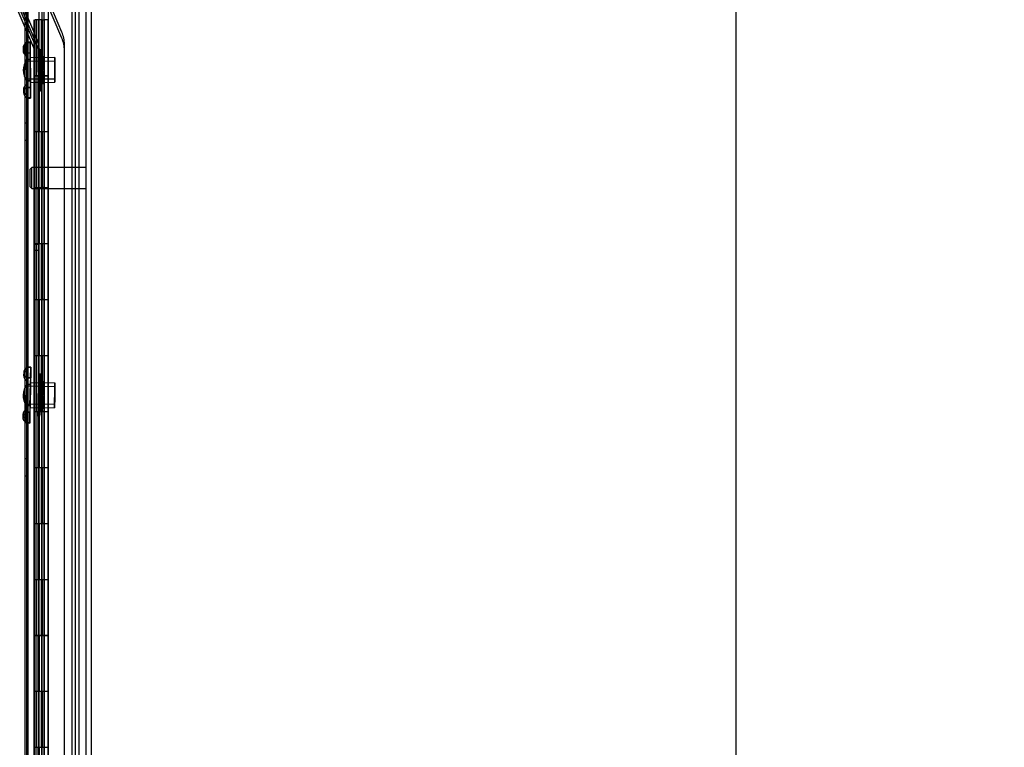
# Model space of a CAD drawing. Header units: inches. Extents: x 1 to 359, y -2 to 239.
# Tile 33 of 79: x 36 to 53, y 135 to 148. Entities that reach past the tile are written whole.
import ezdxf
from ezdxf.enums import TextEntityAlignment as Align
from ezdxf.lldxf.tags import DXFTag

# ---------------------------------------------------------------- set-up
doc = ezdxf.new("R2010")
doc.units = ezdxf.units.IN
doc.header["$MEASUREMENT"] = 0
for name, color, linetype in [('COM54746-60', 7, 'Continuous'), ('COM70220', 7, 'Continuous'), ('COM70739-9', 7, 'Continuous'), ('COM70839-3', 7, 'Continuous'), ('COM71195-7', 7, 'Continuous'), ('COM71300-2', 7, 'Continuous'), ('Default', 7, 'Continuous'), ('NTS18147', 7, 'Continuous'), ('STD26122', 7, 'Continuous'), ('WAM30038', 7, 'Continuous')]:
    doc.layers.add(name, color=color, linetype=linetype)
doc.styles.add('SEACAD_Times_New_Roman', font='times.ttf')
tags = doc.linetypes.add('HIDDEN2', pattern=[0.1875, 0.125, -0.0625]).pattern_tags.tags
tags[6:7] = [DXFTag(74, 4), DXFTag(75, 0), DXFTag(340, '0'), DXFTag(46, 0.0), DXFTag(50, 0.0), DXFTag(44, 0.0), DXFTag(45, 0.0)]
tags[4:5] = [DXFTag(74, 4), DXFTag(75, 0), DXFTag(340, '0'), DXFTag(46, 0.0), DXFTag(50, 0.0), DXFTag(44, 0.0), DXFTag(45, 0.0)]
doc.dimstyles.new('HAMMOND_(STH_-_300x200)', dxfattribs={"dimtxt": 1.5, "dimasz": 1.875, "dimexe": 0.75, "dimexo": 0.75, "dimgap": 0.375, "dimtad": 0, "dimtih": 1, "dimtoh": 1, "dimzin": 0, "dimdsep": 46, "dimtxsty": 'SEACAD_Times_New_Roman', "dimblk1": '_SE_FILLED', "dimblk2": '_SE_FILLED', "dimsah": 1, "dimcen": 0.75, "dimadec": 0, "dimazin": 0, "dimtfac": 0.8, "dimtofl": 0, "dimtmove": 0, "dimatfit": 3, "dimfxl": 1, "dimtolj": 1, "dimtzin": 0, "dimarcsym": 0})

# ---------------------------------------------------------------- blocks, each defined once
blk = doc.blocks.new('SE1')
at = {"layer": 'COM54746-60', "color": 7, "linetype": 'HIDDEN2'}
for p, q in [((35.87, 89.382), (35.87, 149.382)), ((36.056, 149.382), (36.056, 90.382)), ((36.156, 90.382), (36.156, 149.382)), ((36.711, 89.382), (36.711, 149.382)), ((35.971, 148.382), (35.971, 147.382)), ((35.976, 148.382), (35.976, 147.382)), ((35.98, 147.382), (35.98, 148.382)), ((36.117, 148.382), (35.989, 148.382)), ((35.989, 148.382), (35.989, 147.383)), ((36.051, 148.382), (36.051, 147.383)), ((36.065, 147.382), (36.065, 148.382)), ((36.106, 147.382), (36.106, 148.382)), ((36.111, 148.382), (36.111, 147.383)), ((36.117, 148.382), (36.117, 147.383)), ((36.117, 148.382), (36.161, 148.382)), ((36.223, 148.382), (36.161, 148.382)), ((36.161, 147.382), (36.161, 148.382)), ((35.971, 147.382), (35.976, 147.382)), ((35.971, 147.382), (35.971, 146.382)), ((35.989, 147.383), (35.989, 147.382)), ((35.989, 147.381), (36.117, 147.381)), ((36.02, 147.382), (36.02, 146.382)), ((36.051, 147.383), (36.051, 146.382)), ((36.065, 147.382), (36.065, 146.382)), ((36.106, 147.382), (36.106, 146.382)), ((36.111, 146.382), (36.111, 147.383)), ((36.117, 146.382), (36.117, 147.383)), ((36.161, 147.381), (36.117, 147.381)), ((36.161, 146.382), (36.161, 147.383)), ((36.161, 147.381), (36.223, 147.381)), ((35.87, 146.534), (35.808, 146.534)), ((35.971, 146.382), (35.971, 145.382)), ((35.971, 146.382), (35.976, 146.382)), ((35.976, 146.382), (35.976, 145.382)), ((35.98, 145.382), (35.98, 146.382)), ((35.989, 146.382), (35.989, 145.383)), ((36.051, 146.382), (36.051, 145.383)), ((36.065, 145.382), (36.065, 146.382)), ((36.106, 145.382), (36.106, 146.382)), ((36.111, 146.382), (36.111, 145.383)), ((36.117, 146.382), (36.117, 145.383)), ((36.161, 145.382), (36.161, 146.382)), ((35.808, 146.23), (35.87, 146.23)), ((35.971, 145.382), (35.976, 145.382)), ((35.971, 145.382), (35.971, 144.382)), ((35.989, 145.383), (35.989, 145.382)), ((35.989, 145.381), (36.117, 145.381)), ((36.02, 145.382), (36.02, 144.382)), ((36.051, 145.383), (36.051, 144.382)), ((36.065, 145.382), (36.065, 144.382)), ((36.106, 145.382), (36.106, 144.382)), ((36.111, 144.382), (36.111, 145.383)), ((36.117, 144.382), (36.117, 145.383)), ((36.161, 145.381), (36.117, 145.381)), ((36.161, 144.382), (36.161, 145.383)), ((36.161, 145.381), (36.223, 145.381)), ((35.971, 144.382), (35.971, 143.382)), ((35.971, 144.382), (35.976, 144.382)), ((35.976, 144.382), (35.976, 143.382)), ((35.98, 143.382), (35.98, 144.382)), ((35.989, 144.382), (35.989, 143.383)), ((36.051, 144.382), (36.051, 143.383)), ((36.065, 143.382), (36.065, 144.382)), ((36.106, 143.382), (36.106, 144.382)), ((36.111, 144.382), (36.111, 143.383)), ((36.117, 144.382), (36.117, 143.383)), ((36.161, 143.382), (36.161, 144.382)), ((35.971, 143.382), (35.976, 143.382)), ((35.971, 143.382), (35.971, 142.382)), ((35.989, 143.383), (35.989, 143.382)), ((35.989, 143.381), (36.117, 143.381)), ((36.02, 143.382), (36.02, 142.382)), ((36.051, 143.383), (36.051, 142.382)), ((36.065, 143.382), (36.065, 142.382)), ((36.106, 143.382), (36.106, 142.382)), ((36.111, 142.382), (36.111, 143.383)), ((36.117, 142.382), (36.117, 143.383)), ((36.161, 143.381), (36.117, 143.381)), ((36.161, 142.382), (36.161, 143.383)), ((36.161, 143.381), (36.223, 143.381)), ((35.971, 142.382), (35.971, 141.382)), ((35.971, 142.382), (35.976, 142.382)), ((35.976, 142.382), (35.976, 141.382)), ((35.98, 141.382), (35.98, 142.382)), ((35.989, 142.382), (35.989, 141.383)), ((36.051, 142.382), (36.051, 141.383)), ((36.065, 141.382), (36.065, 142.382)), ((36.106, 141.382), (36.106, 142.382)), ((36.111, 142.382), (36.111, 141.383)), ((36.117, 142.382), (36.117, 141.383)), ((36.161, 141.382), (36.161, 142.382)), ((35.971, 141.382), (35.976, 141.382)), ((35.971, 141.382), (35.971, 140.382)), ((35.989, 141.383), (35.989, 141.382)), ((35.989, 141.381), (36.117, 141.381)), ((36.02, 141.382), (36.02, 140.382)), ((36.051, 141.383), (36.051, 140.382)), ((36.065, 141.382), (36.065, 140.382)), ((36.106, 141.382), (36.106, 140.382)), ((36.111, 140.382), (36.111, 141.383)), ((36.117, 140.382), (36.117, 141.383)), ((36.161, 141.381), (36.117, 141.381)), ((36.161, 140.382), (36.161, 141.383)), ((36.161, 141.381), (36.223, 141.381)), ((35.87, 140.534), (35.808, 140.534)), ((35.971, 140.382), (35.971, 139.382)), ((35.971, 140.382), (35.976, 140.382)), ((35.976, 140.382), (35.976, 139.382)), ((35.98, 139.382), (35.98, 140.382)), ((35.989, 140.382), (35.989, 139.383)), ((36.051, 140.382), (36.051, 139.383)), ((36.065, 139.382), (36.065, 140.382)), ((36.106, 139.382), (36.106, 140.382)), ((36.111, 140.382), (36.111, 139.383)), ((36.117, 140.382), (36.117, 139.383)), ((36.161, 139.382), (36.161, 140.382)), ((35.808, 140.23), (35.87, 140.23)), ((35.971, 139.382), (35.976, 139.382)), ((35.971, 139.382), (35.971, 138.382)), ((35.989, 139.383), (35.989, 139.382)), ((35.989, 139.381), (36.117, 139.381)), ((36.02, 139.382), (36.02, 138.382)), ((36.051, 139.383), (36.051, 138.382)), ((36.065, 139.382), (36.065, 138.382)), ((36.106, 139.382), (36.106, 138.382)), ((36.111, 138.382), (36.111, 139.383)), ((36.117, 138.382), (36.117, 139.383)), ((36.161, 139.381), (36.117, 139.381)), ((36.161, 138.382), (36.161, 139.383)), ((36.161, 139.381), (36.223, 139.381)), ((35.971, 138.382), (35.971, 137.382)), ((35.971, 138.382), (35.976, 138.382)), ((35.976, 138.382), (35.976, 137.382)), ((35.98, 137.382), (35.98, 138.382)), ((35.989, 138.382), (35.989, 137.383)), ((36.051, 138.382), (36.051, 137.383)), ((36.065, 137.382), (36.065, 138.382)), ((36.106, 137.382), (36.106, 138.382)), ((36.111, 138.382), (36.111, 137.383)), ((36.117, 138.382), (36.117, 137.383)), ((36.161, 137.382), (36.161, 138.382)), ((35.971, 137.382), (35.976, 137.382)), ((35.971, 137.382), (35.971, 136.382)), ((35.989, 137.383), (35.989, 137.382)), ((35.989, 137.381), (36.117, 137.381)), ((36.02, 137.382), (36.02, 136.382)), ((36.051, 137.383), (36.051, 136.382)), ((36.065, 137.382), (36.065, 136.382)), ((36.106, 137.382), (36.106, 136.382)), ((36.111, 136.382), (36.111, 137.383)), ((36.117, 136.382), (36.117, 137.383)), ((36.161, 137.381), (36.117, 137.381)), ((36.161, 136.382), (36.161, 137.383)), ((36.161, 137.381), (36.223, 137.381)), ((35.971, 136.382), (35.971, 135.382)), ((35.971, 136.382), (35.976, 136.382)), ((35.976, 136.382), (35.976, 135.382)), ((35.98, 135.382), (35.98, 136.382)), ((35.989, 136.382), (35.989, 135.383)), ((36.051, 136.382), (36.051, 135.383)), ((36.065, 135.382), (36.065, 136.382)), ((36.106, 135.382), (36.106, 136.382)), ((36.111, 136.382), (36.111, 135.383)), ((36.117, 136.382), (36.117, 135.383)), ((36.161, 135.382), (36.161, 136.382)), ((35.971, 135.382), (35.976, 135.382)), ((35.971, 135.382), (35.971, 134.382)), ((35.989, 135.383), (35.989, 135.382)), ((36.02, 135.382), (36.02, 134.382)), ((36.051, 135.383), (36.051, 134.382)), ((36.065, 135.382), (36.065, 134.382)), ((36.106, 135.382), (36.106, 134.382)), ((36.111, 134.382), (36.111, 135.383)), ((36.117, 134.382), (36.117, 135.383)), ((36.161, 134.382), (36.161, 135.383))]:
    blk.add_line(p, q, dxfattribs=at)
at = {"layer": 'COM54746-60', "color": 7, "linetype": 'Continuous'}
for p, q in [((36.02, 147.382), (36.02, 148.382)), ((36.223, 147.382), (36.223, 148.382)), ((35.976, 146.382), (35.976, 147.382)), ((35.976, 147.382), (36.02, 147.382)), ((35.98, 147.382), (35.98, 146.382)), ((35.989, 147.383), (36.223, 147.383)), ((35.989, 147.382), (35.989, 146.382)), ((36.02, 147.382), (36.223, 147.382)), ((36.223, 146.382), (36.223, 147.383)), ((35.976, 146.382), (36.02, 146.382)), ((36.02, 146.382), (36.223, 146.382)), ((36.02, 146.382), (36.223, 146.382)), ((36.02, 145.382), (36.02, 146.382)), ((36.223, 145.382), (36.223, 146.382)), ((35.976, 144.382), (35.976, 145.382)), ((35.976, 145.382), (36.02, 145.382)), ((35.98, 145.382), (35.98, 144.382)), ((35.989, 145.383), (36.223, 145.383)), ((35.989, 145.382), (35.989, 144.382)), ((36.02, 145.382), (36.223, 145.382)), ((36.223, 144.382), (36.223, 145.383)), ((35.976, 144.382), (36.02, 144.382)), ((36.02, 144.382), (36.223, 144.382)), ((36.02, 144.382), (36.223, 144.382)), ((36.02, 143.382), (36.02, 144.382)), ((36.223, 143.382), (36.223, 144.382)), ((35.976, 142.382), (35.976, 143.382)), ((35.976, 143.382), (36.02, 143.382)), ((35.98, 143.382), (35.98, 142.382)), ((35.989, 143.383), (36.223, 143.383)), ((35.989, 143.382), (35.989, 142.382)), ((36.02, 143.382), (36.223, 143.382)), ((36.223, 142.382), (36.223, 143.383)), ((35.976, 142.382), (36.02, 142.382)), ((36.02, 142.382), (36.223, 142.382)), ((36.02, 142.382), (36.223, 142.382)), ((36.02, 141.382), (36.02, 142.382)), ((36.223, 141.382), (36.223, 142.382)), ((35.976, 140.382), (35.976, 141.382)), ((35.976, 141.382), (36.02, 141.382)), ((35.98, 141.382), (35.98, 140.382)), ((35.989, 141.383), (36.223, 141.383)), ((35.989, 141.382), (35.989, 140.382)), ((36.02, 141.382), (36.223, 141.382)), ((36.223, 140.382), (36.223, 141.383)), ((35.976, 140.382), (36.02, 140.382)), ((36.02, 140.382), (36.223, 140.382)), ((36.02, 140.382), (36.223, 140.382)), ((36.02, 139.382), (36.02, 140.382)), ((36.223, 139.382), (36.223, 140.382)), ((35.976, 138.382), (35.976, 139.382)), ((35.976, 139.382), (36.02, 139.382)), ((35.98, 139.382), (35.98, 138.382)), ((35.989, 139.383), (36.223, 139.383)), ((35.989, 139.382), (35.989, 138.382)), ((36.02, 139.382), (36.223, 139.382)), ((36.223, 138.382), (36.223, 139.383)), ((35.976, 138.382), (36.02, 138.382)), ((36.02, 138.382), (36.223, 138.382)), ((36.02, 138.382), (36.223, 138.382)), ((36.02, 137.382), (36.02, 138.382)), ((36.223, 137.382), (36.223, 138.382)), ((35.976, 136.382), (35.976, 137.382)), ((35.976, 137.382), (36.02, 137.382)), ((35.98, 137.382), (35.98, 136.382)), ((35.989, 137.383), (36.223, 137.383)), ((35.989, 137.382), (35.989, 136.382)), ((36.02, 137.382), (36.223, 137.382)), ((36.223, 136.382), (36.223, 137.383)), ((35.976, 136.382), (36.02, 136.382)), ((36.02, 136.382), (36.223, 136.382)), ((36.02, 136.382), (36.223, 136.382)), ((36.02, 135.382), (36.02, 136.382)), ((36.223, 135.382), (36.223, 136.382)), ((35.976, 134.382), (35.976, 135.382)), ((35.976, 135.382), (36.02, 135.382)), ((35.98, 135.382), (35.98, 134.382)), ((35.989, 135.383), (36.223, 135.383)), ((35.989, 135.382), (35.989, 134.382)), ((36.02, 135.382), (36.223, 135.382)), ((36.223, 134.382), (36.223, 135.383))]:
    blk.add_line(p, q, dxfattribs=at)
at = {"layer": 'COM70220', "color": 7, "linetype": 'HIDDEN2'}
for p, q in [((36.65, 149.876), (36.65, 88.816)), ((36.896, 149.876), (36.896, 88.816)), ((36.898, 149.876), (36.898, 88.816)), ((36.899, 149.876), (36.899, 88.816))]:
    blk.add_line(p, q, dxfattribs=at)
at = {"layer": 'COM70739-9', "color": 7, "linetype": 'HIDDEN2'}
blk.add_line((35.838, 149.583), (35.838, 88.963), dxfattribs=at)
at = {"layer": 'COM70839-3', "color": 7, "linetype": 'HIDDEN2'}
for p, q in [((36.47, 148.053), (35.373, 150.638)), ((36.47, 148.16), (35.718, 149.93)), ((35.204, 149.782), (35.981, 147.953)), ((35.271, 149.81), (36.047, 147.981)), ((35.271, 149.703), (36.047, 147.874)), ((35.204, 149.675), (35.981, 147.846)), ((35.984, 147.939), (35.98, 120.037)), ((36.056, 147.939), (36.052, 120.037)), ((36.512, 122.297), (36.515, 147.939)), ((35.984, 147.831), (35.98, 119.929)), ((36.056, 147.831), (36.052, 119.929)), ((36.512, 122.189), (36.515, 147.831)), ((36.055, 147.37), (35.983, 147.37)), ((36.055, 147.262), (35.983, 147.262)), ((35.983, 144.37), (36.055, 144.37)), ((35.983, 144.262), (36.055, 144.262))]:
    blk.add_line(p, q, dxfattribs=at)
for centre, radius in [((35.948, 147.939), 0.567), ((35.948, 147.939), 0.036), ((35.948, 147.939), 0.108), ((35.948, 147.831), 0.567), ((35.948, 147.831), 0.036), ((35.948, 147.831), 0.108)]:
    blk.add_arc(centre, radius, 359.9934, 22.9934, dxfattribs=at)
at = {"layer": 'COM71195-7', "color": 7, "linetype": 'Continuous'}
for p, q in [((36.225, 150.553), (36.225, 88.211)), ((36.995, 150.458), (36.995, 88.306))]:
    blk.add_line(p, q, dxfattribs=at)
at = {"layer": 'COM71195-7', "color": 7, "linetype": 'HIDDEN2'}
for p, q in [((36.9, 150.458), (36.9, 88.306)), ((36.12, 88.46), (36.12, 150.023))]:
    blk.add_line(p, q, dxfattribs=at)
at = {"layer": 'COM71300-2', "color": 7, "linetype": 'Continuous'}
blk.add_line((35.808, 149.93), (35.808, 88.615), dxfattribs=at)
at = {"layer": 'COM71300-2', "color": 7, "linetype": 'HIDDEN2'}
blk.add_line((36.775, 149.93), (36.775, 88.615), dxfattribs=at)
at = {"layer": 'NTS18147', "color": 7, "linetype": 'HIDDEN2'}
for p, q in [((35.901, 147.98), (35.838, 147.979)), ((35.901, 147.975), (35.838, 147.975)), ((35.838, 147.975), (35.901, 147.975)), ((35.839, 147.92), (35.838, 147.975)), ((35.839, 147.92), (35.838, 147.975)), ((35.901, 147.975), (35.904, 147.787)), ((35.901, 147.787), (35.901, 147.975)), ((35.776, 147.879), (35.777, 147.825)), ((35.778, 147.881), (35.778, 147.826)), ((35.901, 147.787), (35.838, 147.786)), ((35.839, 147.731), (35.838, 147.786)), ((35.839, 147.731), (35.839, 147.92)), ((35.839, 147.92), (35.842, 147.731)), ((35.841, 147.786), (35.904, 147.787)), ((35.842, 147.731), (35.841, 147.786)), ((35.839, 147.668), (35.902, 147.669)), ((35.843, 147.291), (35.839, 147.668)), ((35.839, 147.668), (35.839, 147.668)), ((36.342, 147.64), (35.841, 147.636)), ((35.842, 147.668), (35.846, 147.291)), ((35.842, 147.668), (35.843, 147.668)), ((35.906, 147.669), (35.843, 147.668)), ((35.905, 147.291), (35.902, 147.669)), ((36.341, 147.704), (35.904, 147.7)), ((35.906, 147.669), (35.909, 147.291)), ((35.905, 147.291), (35.842, 147.291)), ((35.843, 147.291), (35.842, 147.291)), ((35.844, 147.323), (36.344, 147.327)), ((35.846, 147.291), (35.909, 147.291)), ((35.846, 147.291), (35.846, 147.291)), ((35.907, 147.26), (36.345, 147.264)), ((35.783, 147.133), (35.783, 147.079)), ((35.784, 147.132), (35.785, 147.077)), ((35.846, 147.039), (35.843, 147.227)), ((35.843, 147.227), (35.844, 147.173)), ((35.844, 147.173), (35.907, 147.173)), ((35.846, 147.227), (35.847, 147.039)), ((35.846, 147.227), (35.847, 147.173)), ((35.91, 147.173), (35.847, 147.173)), ((35.91, 146.985), (35.907, 147.173)), ((35.91, 147.173), (35.91, 146.985)), ((35.846, 147.039), (35.847, 146.984)), ((35.847, 147.039), (35.847, 146.984)), ((35.91, 146.985), (35.847, 146.984)), ((35.847, 146.984), (35.91, 146.985)), ((35.847, 146.979), (35.91, 146.98)), ((35.85, 142.117), (35.851, 142.171)), ((35.851, 142.171), (35.914, 142.17)), ((35.851, 142.117), (35.852, 142.171)), ((35.915, 142.174), (35.852, 142.176)), ((35.915, 142.17), (35.852, 142.171)), ((35.909, 141.981), (35.914, 142.17)), ((35.915, 142.17), (35.912, 141.981)), ((35.787, 142.077), (35.786, 142.023)), ((35.789, 142.079), (35.787, 142.024)), ((35.845, 141.928), (35.85, 142.117)), ((35.845, 141.928), (35.846, 141.982)), ((35.909, 141.981), (35.846, 141.982)), ((35.851, 142.117), (35.848, 141.928)), ((35.848, 141.928), (35.849, 141.982)), ((35.849, 141.982), (35.912, 141.981)), ((35.837, 141.487), (35.844, 141.865)), ((35.847, 141.864), (35.84, 141.487)), ((35.844, 141.865), (35.907, 141.863)), ((35.844, 141.865), (35.844, 141.865)), ((36.345, 141.823), (35.845, 141.832)), ((35.847, 141.864), (35.847, 141.864)), ((35.91, 141.863), (35.847, 141.864)), ((35.899, 141.486), (35.907, 141.863)), ((35.91, 141.863), (35.903, 141.486)), ((36.347, 141.886), (35.909, 141.895)), ((35.838, 141.424), (35.833, 141.235)), ((35.833, 141.235), (35.836, 141.424)), ((35.836, 141.424), (35.834, 141.369)), ((35.899, 141.486), (35.836, 141.487)), ((35.837, 141.487), (35.836, 141.487)), ((35.838, 141.424), (35.837, 141.369)), ((35.839, 141.519), (36.339, 141.51)), ((35.84, 141.487), (35.903, 141.486)), ((35.84, 141.487), (35.84, 141.487)), ((35.901, 141.455), (36.338, 141.446)), ((35.772, 141.331), (35.771, 141.277)), ((35.774, 141.33), (35.773, 141.275)), ((35.834, 141.369), (35.897, 141.368)), ((35.9, 141.368), (35.837, 141.369)), ((35.895, 141.179), (35.897, 141.368)), ((35.9, 141.368), (35.895, 141.179)), ((35.833, 141.235), (35.832, 141.181)), ((35.895, 141.179), (35.832, 141.181)), ((35.832, 141.176), (35.895, 141.175)), ((35.833, 141.235), (35.833, 141.181)), ((35.833, 141.181), (35.895, 141.179))]:
    blk.add_line(p, q, dxfattribs=at)
for centre, start, end in [((36.097, 147.482), 144.1357, 216.8676), ((36.097, 147.482), 144.1357, 216.8676), ((36.1, 147.482), 144.1357, 216.8676), ((36.101, 147.482), 144.1357, 216.8676), ((36.097, 141.671), 142.5183, 215.2503), ((36.096, 141.671), 142.5183, 215.2503), ((36.1, 141.671), 142.5183, 215.2503), ((36.1, 141.671), 142.5183, 215.2503)]:
    blk.add_arc(centre, 0.318, start, end, dxfattribs=at)
for centre, major_axis, ratio, start_param, end_param in [((36.094, 147.883), (0.318, 0.004), 0.499986, 2.502372, 3.771791), ((36.096, 147.883), (0.318, 0.002), 0.500006, 2.511394, 3.780813), ((35.843, 147.479), (0.004, -0.5), 0.003907, 3.005103, 3.27806), ((35.906, 147.48), (0.004, -0.5), 0.003907, 3.005103, 3.27806), ((36.095, 147.828), (0.318, 0.004), 0.499986, 2.502372, 3.771791), ((36.097, 147.828), (0.318, 0.002), 0.500006, 2.511394, 3.780813), ((35.843, 147.479), (-0.004, 0.5), 0.003907, 0.910708, 1.183665), ((35.843, 147.479), (-0.004, 0.5), 0.003907, -1.183687, -0.91073), ((35.906, 147.48), (-0.004, 0.5), 0.003907, 0.910708, 1.183665), ((35.906, 147.48), (-0.004, 0.5), 0.003907, -1.183687, -0.91073), ((35.843, 147.479), (0.004, -0.5), 0.003907, -1.183687, -0.91073), ((35.843, 147.479), (0.004, -0.5), 0.003907, 0.910708, 1.183665), ((35.906, 147.48), (0.004, -0.5), 0.003907, -1.183687, -0.91073), ((35.906, 147.48), (0.004, -0.5), 0.003907, 0.910708, 1.183665), ((36.101, 147.135), (0.318, 0.002), 0.500006, 2.511394, 3.780813), ((36.101, 147.081), (0.318, 0.002), 0.500006, 2.511394, 3.780813), ((36.103, 147.135), (0.318, 0.004), 0.499986, 2.502372, 3.771791), ((36.103, 147.081), (0.318, 0.004), 0.499986, 2.502372, 3.771791), ((35.843, 147.479), (-0.004, 0.5), 0.003907, 3.005103, 3.27806), ((35.906, 147.48), (-0.004, 0.5), 0.003907, 3.005103, 3.27806), ((36.105, 142.072), (0.318, -0.005), 0.499987, 2.502372, 3.771791), ((36.107, 142.072), (0.318, -0.007), 0.500005, 2.511394, 3.780813), ((35.842, 141.676), (-0.01, -0.5), 0.003907, 3.005104, 3.278061), ((35.905, 141.675), (-0.01, -0.5), 0.003907, 3.005104, 3.278061), ((36.104, 142.017), (0.318, -0.005), 0.499987, 2.502372, 3.771791), ((36.106, 142.017), (0.318, -0.007), 0.500005, 2.511394, 3.780813), ((35.842, 141.676), (0.01, 0.5), 0.003907, 0.910709, 1.183666), ((35.842, 141.676), (0.01, 0.5), 0.003907, -1.183686, -0.910729), ((35.905, 141.675), (0.01, 0.5), 0.003907, 0.910709, 1.183666), ((35.905, 141.675), (0.01, 0.5), 0.003907, -1.183686, -0.910729), ((36.091, 141.324), (0.318, -0.007), 0.500005, 2.511394, 3.780813), ((36.092, 141.324), (0.318, -0.005), 0.499987, 2.502372, 3.771791), ((35.842, 141.676), (-0.01, -0.5), 0.003907, -1.183686, -0.910729), ((35.842, 141.676), (-0.01, -0.5), 0.003907, 0.910709, 1.183666), ((35.905, 141.675), (-0.01, -0.5), 0.003907, -1.183686, -0.910729), ((35.905, 141.675), (-0.01, -0.5), 0.003907, 0.910709, 1.183666), ((36.089, 141.27), (0.318, -0.007), 0.500005, 2.511394, 3.780813), ((36.091, 141.27), (0.318, -0.005), 0.499987, 2.502372, 3.771791), ((35.842, 141.676), (0.01, 0.5), 0.003907, 3.005104, 3.278061), ((35.905, 141.675), (0.01, 0.5), 0.003907, 3.005104, 3.278061)]:
    blk.add_ellipse(centre, major_axis=major_axis, ratio=ratio, start_param=start_param, end_param=end_param, dxfattribs=at)
for centre, major_axis in [((35.843, 147.479), (0.001, -0.156)), ((35.906, 147.48), (0.002, -0.22)), ((36.343, 147.484), (0.002, -0.22)), ((36.343, 147.484), (0.001, -0.156)), ((35.842, 141.676), (-0.003, -0.156)), ((35.905, 141.675), (-0.004, -0.22)), ((36.342, 141.666), (-0.004, -0.22)), ((36.342, 141.666), (-0.003, -0.156))]:
    blk.add_ellipse(centre, major_axis=major_axis, ratio=0.003907, dxfattribs=at)
at = {"layer": 'STD26122', "color": 7, "linetype": 'HIDDEN2'}
for p, q in [((35.935, 145.738), (35.9, 145.703)), ((35.9, 145.703), (35.9, 145.403)), ((35.935, 145.368), (35.935, 145.738)), ((36.9, 145.738), (35.935, 145.738)), ((35.9, 145.403), (35.935, 145.368)), ((35.935, 145.368), (36.9, 145.368))]:
    blk.add_line(p, q, dxfattribs=at)
at = {"layer": 'WAM30038', "color": 7, "linetype": 'HIDDEN2'}
for p, q in [((36.076, 147.856), (36.052, 147.856)), ((36.077, 147.767), (36.053, 147.767)), ((36.053, 147.756), (36.06, 147.75)), ((36.06, 147.75), (36.053, 147.756)), ((36.082, 147.689), (36.053, 147.688)), ((36.053, 147.687), (36.06, 147.683)), ((36.06, 147.659), (36.053, 147.664)), ((36.084, 147.689), (36.054, 147.688)), ((36.061, 147.683), (36.054, 147.687)), ((36.055, 147.664), (36.062, 147.659)), ((36.06, 147.683), (36.126, 147.643)), ((36.126, 147.618), (36.06, 147.659)), ((36.127, 147.643), (36.061, 147.683)), ((36.062, 147.659), (36.127, 147.618)), ((36.141, 147.656), (36.096, 147.684)), ((36.096, 147.659), (36.141, 147.631)), ((36.097, 147.684), (36.143, 147.656)), ((36.143, 147.631), (36.098, 147.659)), ((36.141, 147.71), (36.126, 147.692)), ((36.126, 147.692), (36.142, 147.71)), ((36.126, 147.643), (36.141, 147.656)), ((36.141, 147.631), (36.126, 147.618)), ((36.143, 147.656), (36.127, 147.643)), ((36.127, 147.618), (36.143, 147.631)), ((36.054, 147.498), (36.061, 147.499)), ((36.062, 147.464), (36.055, 147.465)), ((36.063, 147.499), (36.056, 147.498)), ((36.057, 147.465), (36.064, 147.464)), ((36.061, 147.499), (36.127, 147.499)), ((36.097, 147.499), (36.061, 147.499)), ((36.127, 147.464), (36.062, 147.464)), ((36.098, 147.464), (36.062, 147.464)), ((36.128, 147.499), (36.063, 147.499)), ((36.099, 147.499), (36.063, 147.499)), ((36.064, 147.464), (36.128, 147.464)), ((36.1, 147.464), (36.064, 147.464)), ((36.142, 147.5), (36.097, 147.499)), ((36.098, 147.464), (36.143, 147.465)), ((36.099, 147.499), (36.144, 147.5)), ((36.144, 147.465), (36.1, 147.464)), ((36.127, 147.499), (36.142, 147.5)), ((36.143, 147.465), (36.127, 147.464)), ((36.144, 147.5), (36.128, 147.499)), ((36.128, 147.464), (36.144, 147.465)), ((36.056, 147.299), (36.063, 147.304)), ((36.063, 147.279), (36.057, 147.276)), ((36.057, 147.274), (36.086, 147.274)), ((36.065, 147.304), (36.058, 147.299)), ((36.058, 147.276), (36.065, 147.279)), ((36.058, 147.274), (36.088, 147.274)), ((36.063, 147.304), (36.128, 147.346)), ((36.128, 147.321), (36.063, 147.279)), ((36.129, 147.346), (36.065, 147.304)), ((36.065, 147.279), (36.129, 147.321)), ((36.144, 147.333), (36.099, 147.304)), ((36.1, 147.28), (36.144, 147.308)), ((36.101, 147.304), (36.145, 147.333)), ((36.146, 147.308), (36.101, 147.28)), ((36.128, 147.346), (36.144, 147.333)), ((36.144, 147.308), (36.128, 147.321)), ((36.145, 147.333), (36.129, 147.346)), ((36.129, 147.321), (36.146, 147.308)), ((36.146, 147.254), (36.129, 147.272)), ((36.129, 147.272), (36.145, 147.254)), ((36.058, 147.207), (36.065, 147.213)), ((36.065, 147.213), (36.058, 147.207)), ((36.058, 147.196), (36.082, 147.196)), ((36.059, 147.106), (36.083, 147.107)), ((36.084, 141.957), (36.06, 141.957)), ((36.086, 142.046), (36.062, 142.047)), ((36.088, 141.878), (36.058, 141.879)), ((36.058, 141.877), (36.065, 141.874)), ((36.064, 141.849), (36.058, 141.854)), ((36.059, 141.854), (36.066, 141.849)), ((36.06, 141.946), (36.067, 141.94)), ((36.067, 141.94), (36.06, 141.946)), ((36.089, 141.878), (36.06, 141.879)), ((36.066, 141.874), (36.06, 141.877)), ((36.129, 141.807), (36.064, 141.849)), ((36.065, 141.874), (36.129, 141.831)), ((36.131, 141.831), (36.066, 141.874)), ((36.066, 141.849), (36.13, 141.807)), ((36.146, 141.844), (36.101, 141.873)), ((36.101, 141.848), (36.145, 141.819)), ((36.146, 141.819), (36.102, 141.848)), ((36.103, 141.873), (36.147, 141.844)), ((36.129, 141.831), (36.146, 141.844)), ((36.145, 141.819), (36.129, 141.807)), ((36.13, 141.807), (36.146, 141.819)), ((36.147, 141.898), (36.131, 141.88)), ((36.131, 141.88), (36.147, 141.898)), ((36.147, 141.844), (36.131, 141.831)), ((36.06, 141.654), (36.053, 141.655)), ((36.054, 141.688), (36.061, 141.689)), ((36.063, 141.689), (36.056, 141.688)), ((36.056, 141.655), (36.062, 141.654)), ((36.126, 141.653), (36.06, 141.654)), ((36.096, 141.653), (36.06, 141.654)), ((36.061, 141.689), (36.126, 141.688)), ((36.097, 141.688), (36.061, 141.689)), ((36.062, 141.654), (36.127, 141.653)), ((36.099, 141.653), (36.062, 141.654)), ((36.128, 141.688), (36.063, 141.689)), ((36.099, 141.688), (36.063, 141.689)), ((36.096, 141.653), (36.142, 141.652)), ((36.142, 141.687), (36.097, 141.688)), ((36.099, 141.688), (36.144, 141.687)), ((36.143, 141.652), (36.099, 141.653)), ((36.126, 141.688), (36.142, 141.687)), ((36.142, 141.652), (36.126, 141.653)), ((36.127, 141.653), (36.143, 141.652)), ((36.144, 141.687), (36.128, 141.688)), ((36.05, 141.489), (36.058, 141.494)), ((36.057, 141.47), (36.05, 141.466)), ((36.05, 141.465), (36.08, 141.464)), ((36.059, 141.494), (36.052, 141.489)), ((36.052, 141.466), (36.059, 141.469)), ((36.052, 141.464), (36.081, 141.464)), ((36.123, 141.509), (36.057, 141.47)), ((36.058, 141.494), (36.124, 141.534)), ((36.125, 141.534), (36.059, 141.494)), ((36.059, 141.469), (36.124, 141.509)), ((36.093, 141.469), (36.139, 141.496)), ((36.139, 141.521), (36.094, 141.494)), ((36.095, 141.494), (36.141, 141.521)), ((36.14, 141.496), (36.095, 141.469)), ((36.139, 141.496), (36.123, 141.509)), ((36.138, 141.442), (36.123, 141.46)), ((36.123, 141.46), (36.138, 141.442)), ((36.124, 141.534), (36.139, 141.521)), ((36.124, 141.509), (36.14, 141.496)), ((36.141, 141.521), (36.125, 141.534)), ((36.048, 141.297), (36.072, 141.296)), ((36.049, 141.397), (36.056, 141.403)), ((36.049, 141.386), (36.073, 141.385)), ((36.057, 141.403), (36.05, 141.397))]:
    blk.add_line(p, q, dxfattribs=at)
for centre, radius, start, end in [((36.552, 148.272), 0.693, 226.7546, 228.8885), ((36.765, 148.513), 1.014, 227.2938, 228.7579), ((36.097, 147.481), 0.0182, 87.5716, 178.3822), ((36.096, 147.482), 0.0181, 182.378, 273.6736), ((36.099, 147.482), 0.0181, 182.393, 273.2501), ((36.581, 146.683), 0.716, 132.149, 134.2159), ((36.829, 146.413), 1.082, 132.291, 133.6627), ((36.573, 142.448), 0.693, 225.1371, 227.2711), ((36.793, 142.683), 1.014, 225.6764, 227.1405), ((36.096, 141.67), 0.0182, 85.9543, 176.7648), ((36.096, 141.671), 0.0181, 180.7607, 272.0563), ((36.098, 141.671), 0.0181, 180.7756, 271.6327), ((36.558, 140.859), 0.716, 130.5316, 132.5985), ((36.798, 140.582), 1.082, 130.6736, 132.0455)]:
    blk.add_arc(centre, radius, start, end, dxfattribs=at)
for centre, major_axis in [((36.056, 147.481), (-0.003, 0.375)), ((36.08, 147.482), (-0.003, 0.375)), ((36.055, 141.672), (0.007, 0.375)), ((36.079, 141.671), (0.007, 0.375))]:
    blk.add_ellipse(centre, major_axis=major_axis, ratio=0.003907, dxfattribs=at)
for centre, major_axis, start_param, end_param in [((36.053, 147.75), (0.0002, -0.0175), 1.935128, 4.348035), ((36.056, 147.481), (-0.002, 0.275), 0.059483, 0.725893), ((36.056, 147.481), (-0.002, 0.275), -0.725915, -0.059505), ((36.08, 147.482), (0.003, -0.286), 3.141581, 3.92698), ((36.08, 147.482), (-0.003, 0.286), 5.497776, 6.283174), ((36.053, 147.671), (0.0002, -0.0175), 2.720526, 5.133433), ((36.056, 147.481), (-0.002, 0.275), 0.844881, 1.511291), ((36.055, 147.671), (0.0002, -0.0175), 1.14973, 3.562637), ((36.056, 147.481), (-0.002, 0.275), -1.511313, -0.844904), ((36.08, 147.482), (-0.003, 0.286), 0.785387, 1.570785), ((36.08, 147.482), (0.003, -0.286), 1.570785, 2.356183), ((36.127, 147.482), (-0.002, 0.211), 0.083023, 0.702353), ((36.127, 147.482), (-0.002, 0.211), -0.702376, -0.083045), ((36.127, 147.482), (-0.002, 0.211), 0.868421, 1.487751), ((36.127, 147.482), (-0.002, 0.211), -1.487774, -0.868443), ((36.143, 147.482), (-0.002, 0.229), 0.076503, 0.708872), ((36.143, 147.482), (-0.002, 0.229), 0.861902, 1.494271), ((36.143, 147.482), (-0.002, 0.229), -0.708895, -0.076526), ((36.143, 147.482), (-0.002, 0.229), -1.494293, -0.861924), ((36.054, 147.481), (-0.0002, 0.0175), 0.364332, 2.777239), ((36.056, 147.481), (0.002, -0.275), -1.511313, -0.844904), ((36.057, 147.481), (0.0002, -0.0175), 0.364332, 2.777239), ((36.056, 147.481), (0.002, -0.275), 0.844881, 1.511291), ((36.08, 147.482), (-0.003, 0.286), 1.570785, 2.356183), ((36.08, 147.482), (0.003, -0.286), 0.785387, 1.570785), ((36.127, 147.482), (0.002, -0.211), -1.487774, -0.868443), ((36.127, 147.482), (0.002, -0.211), 0.868421, 1.487751), ((36.143, 147.482), (0.002, -0.229), -1.494293, -0.861924), ((36.143, 147.482), (0.002, -0.229), 0.861902, 1.494271), ((36.056, 147.292), (-0.0002, 0.0175), 1.14973, 3.562637), ((36.056, 147.481), (0.002, -0.275), -0.725915, -0.059505), ((36.058, 147.292), (-0.0002, 0.0175), 2.720526, 5.133433), ((36.056, 147.481), (0.002, -0.275), 0.059483, 0.725893), ((36.08, 147.482), (0.003, -0.286), 5.497776, 6.283174), ((36.08, 147.482), (-0.003, 0.286), 3.141581, 3.92698), ((36.127, 147.482), (0.002, -0.211), -0.702376, -0.083045), ((36.127, 147.482), (0.002, -0.211), 0.083023, 0.702353), ((36.143, 147.482), (0.002, -0.229), -0.708895, -0.076526), ((36.143, 147.482), (0.002, -0.229), 0.076503, 0.708872), ((36.058, 147.213), (-0.0002, 0.0175), 1.935128, 4.348035), ((36.06, 141.94), (-0.0003, -0.0175), 1.935129, 4.348036), ((36.079, 141.671), (-0.006, -0.286), 3.141582, 3.926981), ((36.079, 141.671), (0.006, 0.286), 5.497777, 6.283175), ((36.055, 141.672), (0.005, 0.275), 0.844882, 1.511292), ((36.055, 141.672), (0.005, 0.275), -1.511312, -0.844903), ((36.055, 141.672), (0.005, 0.275), 0.059484, 0.725894), ((36.058, 141.861), (-0.0003, -0.0175), 2.720527, 5.133434), ((36.059, 141.861), (-0.0003, -0.0175), 1.149731, 3.562638), ((36.055, 141.672), (0.005, 0.275), -0.725914, -0.059504), ((36.079, 141.671), (0.006, 0.286), 0.785388, 1.570786), ((36.079, 141.671), (-0.006, -0.286), 1.570786, 2.356184), ((36.127, 141.67), (0.004, 0.211), 0.868422, 1.487752), ((36.127, 141.67), (0.004, 0.211), -1.487773, -0.868442), ((36.127, 141.67), (0.004, 0.211), 0.083024, 0.702354), ((36.127, 141.67), (0.004, 0.211), -0.702375, -0.083044), ((36.143, 141.67), (0.004, 0.229), 0.861903, 1.494272), ((36.143, 141.67), (0.004, 0.229), -1.494292, -0.861923), ((36.143, 141.67), (0.004, 0.229), 0.076504, 0.708873), ((36.143, 141.67), (0.004, 0.229), -0.708894, -0.076525), ((36.055, 141.672), (-0.005, -0.275), -1.511312, -0.844903), ((36.055, 141.672), (-0.005, -0.275), 0.844882, 1.511292), ((36.054, 141.672), (0.0003, 0.0175), 0.364333, 2.77724), ((36.056, 141.672), (-0.0003, -0.0175), 0.364333, 2.77724), ((36.079, 141.671), (0.006, 0.286), 1.570786, 2.356184), ((36.079, 141.671), (-0.006, -0.286), 0.785388, 1.570786), ((36.127, 141.67), (-0.004, -0.211), -1.487773, -0.868442), ((36.127, 141.67), (-0.004, -0.211), 0.868422, 1.487752), ((36.143, 141.67), (-0.004, -0.229), -1.494292, -0.861923), ((36.143, 141.67), (-0.004, -0.229), 0.861903, 1.494272), ((36.055, 141.672), (-0.005, -0.275), -0.725914, -0.059504), ((36.05, 141.482), (0.0003, 0.0175), 1.149731, 3.562638), ((36.055, 141.672), (-0.005, -0.275), 0.059484, 0.725894), ((36.052, 141.482), (0.0003, 0.0175), 2.720527, 5.133434), ((36.079, 141.671), (-0.006, -0.286), 5.497777, 6.283175), ((36.079, 141.671), (0.006, 0.286), 3.141582, 3.926981), ((36.127, 141.67), (-0.004, -0.211), -0.702375, -0.083044), ((36.127, 141.67), (-0.004, -0.211), 0.083024, 0.702354), ((36.143, 141.67), (-0.004, -0.229), -0.708894, -0.076525), ((36.143, 141.67), (-0.004, -0.229), 0.076504, 0.708873), ((36.05, 141.403), (0.0003, 0.0175), 1.935129, 4.348036)]:
    blk.add_ellipse(centre, major_axis=major_axis, ratio=0.003907, start_param=start_param, end_param=end_param, dxfattribs=at)
for points, knots in [([(36.126, 147.692), (36.105, 147.71), (36.085, 147.728), (36.065, 147.745), (36.063, 147.747), (36.062, 147.748), (36.06, 147.75)], [0, 0, 0, 0, 0.926871, 0.926871, 0.926871, 1, 1, 1, 1]), ([(36.096, 147.684), (36.094, 147.685), (36.092, 147.686), (36.088, 147.688), (36.086, 147.688), (36.082, 147.689), (36.08, 147.689), (36.078, 147.687), (36.077, 147.686), (36.077, 147.684)], [0, 0, 0, 0, 0.25, 0.25, 0.5, 0.5, 0.75, 0.75, 1, 1, 1, 1]), ([(36.077, 147.684), (36.077, 147.682), (36.078, 147.679), (36.08, 147.674), (36.082, 147.672), (36.088, 147.665), (36.092, 147.662), (36.096, 147.659)], [0, 0, 0, 0, 0.25, 0.25, 0.5, 0.5, 1, 1, 1, 1]), ([(36.079, 147.684), (36.078, 147.686), (36.079, 147.687), (36.082, 147.689), (36.083, 147.689), (36.089, 147.688), (36.093, 147.686), (36.097, 147.684)], [0, 0, 0, 0, 0.25, 0.25, 0.5, 0.5, 1, 1, 1, 1]), ([(36.098, 147.659), (36.096, 147.66), (36.094, 147.662), (36.089, 147.665), (36.087, 147.667), (36.084, 147.672), (36.082, 147.674), (36.079, 147.679), (36.079, 147.682), (36.079, 147.684)], [0, 0, 0, 0, 0.25, 0.25, 0.5, 0.5, 0.75, 0.75, 1, 1, 1, 1]), ([(36.096, 147.75), (36.098, 147.748), (36.1, 147.746), (36.103, 147.744), (36.115, 147.733), (36.128, 147.722), (36.141, 147.71)], [0, 0, 0, 0, 0.141448, 0.141448, 0.141448, 1, 1, 1, 1]), ([(36.065, 147.213), (36.066, 147.215), (36.068, 147.216), (36.069, 147.217), (36.089, 147.235), (36.109, 147.254), (36.129, 147.272)], [0, 0, 0, 0, 0.073129, 0.073129, 0.073129, 1, 1, 1, 1]), ([(36.099, 147.304), (36.097, 147.303), (36.095, 147.301), (36.091, 147.298), (36.089, 147.296), (36.085, 147.291), (36.084, 147.289), (36.081, 147.284), (36.08, 147.281), (36.08, 147.279)], [0, 0, 0, 0, 0.25, 0.25, 0.5, 0.5, 0.75, 0.75, 1, 1, 1, 1]), ([(36.08, 147.279), (36.081, 147.277), (36.081, 147.276), (36.084, 147.274), (36.086, 147.274), (36.091, 147.275), (36.095, 147.277), (36.1, 147.28)], [0, 0, 0, 0, 0.25, 0.25, 0.5, 0.5, 1, 1, 1, 1]), ([(36.082, 147.279), (36.082, 147.281), (36.083, 147.284), (36.085, 147.289), (36.087, 147.291), (36.092, 147.298), (36.097, 147.302), (36.101, 147.304)], [0, 0, 0, 0, 0.25, 0.25, 0.5, 0.5, 1, 1, 1, 1]), ([(36.101, 147.28), (36.099, 147.278), (36.097, 147.277), (36.093, 147.275), (36.091, 147.275), (36.087, 147.274), (36.085, 147.274), (36.083, 147.276), (36.082, 147.277), (36.082, 147.279)], [0, 0, 0, 0, 0.25, 0.25, 0.5, 0.5, 0.75, 0.75, 1, 1, 1, 1]), ([(36.145, 147.254), (36.133, 147.242), (36.12, 147.231), (36.107, 147.219), (36.105, 147.217), (36.103, 147.215), (36.101, 147.213)], [0, 0, 0, 0, 0.858552, 0.858552, 0.858552, 1, 1, 1, 1]), ([(36.131, 141.88), (36.111, 141.899), (36.091, 141.917), (36.072, 141.935), (36.07, 141.937), (36.068, 141.938), (36.067, 141.94)], [0, 0, 0, 0, 0.926871, 0.926871, 0.926871, 1, 1, 1, 1]), ([(36.101, 141.873), (36.099, 141.874), (36.097, 141.875), (36.093, 141.877), (36.091, 141.878), (36.087, 141.878), (36.085, 141.878), (36.083, 141.877), (36.082, 141.875), (36.082, 141.873)], [0, 0, 0, 0, 0.25, 0.25, 0.5, 0.5, 0.75, 0.75, 1, 1, 1, 1]), ([(36.082, 141.873), (36.082, 141.871), (36.083, 141.869), (36.085, 141.864), (36.087, 141.861), (36.092, 141.855), (36.096, 141.851), (36.101, 141.848)], [0, 0, 0, 0, 0.25, 0.25, 0.5, 0.5, 1, 1, 1, 1]), ([(36.084, 141.873), (36.084, 141.875), (36.084, 141.877), (36.087, 141.878), (36.089, 141.878), (36.094, 141.878), (36.098, 141.876), (36.103, 141.873)], [0, 0, 0, 0, 0.25, 0.25, 0.5, 0.5, 1, 1, 1, 1]), ([(36.102, 141.848), (36.1, 141.849), (36.098, 141.851), (36.094, 141.855), (36.092, 141.857), (36.088, 141.861), (36.087, 141.864), (36.084, 141.869), (36.084, 141.871), (36.084, 141.873)], [0, 0, 0, 0, 0.25, 0.25, 0.5, 0.5, 0.75, 0.75, 1, 1, 1, 1]), ([(36.103, 141.939), (36.105, 141.937), (36.107, 141.935), (36.109, 141.933), (36.122, 141.922), (36.135, 141.91), (36.147, 141.898)], [0, 0, 0, 0, 0.141448, 0.141448, 0.141448, 1, 1, 1, 1]), ([(36.056, 141.403), (36.058, 141.405), (36.06, 141.406), (36.061, 141.407), (36.082, 141.425), (36.102, 141.442), (36.123, 141.46)], [0, 0, 0, 0, 0.073129, 0.073129, 0.073129, 1, 1, 1, 1]), ([(36.094, 141.494), (36.091, 141.492), (36.089, 141.491), (36.085, 141.487), (36.083, 141.485), (36.079, 141.481), (36.078, 141.479), (36.075, 141.474), (36.074, 141.471), (36.074, 141.469)], [0, 0, 0, 0, 0.25, 0.25, 0.5, 0.5, 0.75, 0.75, 1, 1, 1, 1]), ([(36.074, 141.469), (36.074, 141.467), (36.075, 141.466), (36.077, 141.464), (36.079, 141.464), (36.085, 141.464), (36.089, 141.466), (36.093, 141.469)], [0, 0, 0, 0, 0.25, 0.25, 0.5, 0.5, 1, 1, 1, 1]), ([(36.076, 141.469), (36.076, 141.471), (36.077, 141.474), (36.079, 141.479), (36.081, 141.481), (36.087, 141.487), (36.091, 141.491), (36.095, 141.494)], [0, 0, 0, 0, 0.25, 0.25, 0.5, 0.5, 1, 1, 1, 1]), ([(36.095, 141.469), (36.092, 141.467), (36.09, 141.466), (36.086, 141.465), (36.084, 141.464), (36.081, 141.464), (36.079, 141.464), (36.076, 141.466), (36.076, 141.467), (36.076, 141.469)], [0, 0, 0, 0, 0.25, 0.25, 0.5, 0.5, 0.75, 0.75, 1, 1, 1, 1]), ([(36.138, 141.442), (36.125, 141.431), (36.112, 141.419), (36.099, 141.408), (36.097, 141.406), (36.095, 141.404), (36.093, 141.403)], [0, 0, 0, 0, 0.858552, 0.858552, 0.858552, 1, 1, 1, 1])]:
    blk.add_open_spline(points, degree=3, knots=knots, dxfattribs=at)
blk = doc.blocks.new('DMBLK70')
at = {"layer": 'Default', "linetype": 'Continuous', "transparency": 16777216}
for points in [[(48.821, 148.773), (48.508, 150.648), (48.196, 148.773)], [(48.821, 89.991), (48.196, 89.991), (48.508, 88.116)]]:
    blk.add_hatch(color=7, dxfattribs=at).paths.add_polyline_path(points)
at = {"layer": 'Default', "color": 7, "linetype": 'Continuous', "transparency": 16777216}
for p, q in [((37.213, 150.648), (49.258, 150.648)), ((48.508, 150.648), (48.508, 120.657)), ((48.508, 115.857), (48.508, 88.116)), ((37.555, 88.116), (49.258, 88.116))]:
    blk.add_line(p, q, dxfattribs=at)
at = {"layer": 'Default', "color": 7, "linetype": 'Continuous', "transparency": 16777216, "style": 'SEACAD_Times_New_Roman'}
for s, p in [('62.53', (45.949, 120.132)), ('OPENNING', (42.839, 117.882))]:
    blk.add_text(s, height=1.5, dxfattribs=at).set_placement(p, align=Align.TOP_LEFT)
blk = doc.blocks.new('_SE_FILLED')
at = {"color": 0}
blk.add_line((0, 0), (-1, 0), dxfattribs=at)
blk.add_solid([(0, 0), (-1, -0.1665), (-1, 0.1665), (0, 0)], dxfattribs=at)

msp = doc.modelspace()

# ---------------------------------------------------------------- block references
at = {"layer": 'Default'}
msp.add_blockref('SE1', (0, 0), dxfattribs=at)

# ---------------------------------------------------------------- dimensions: what is measured, and where the dimension line sits
at = {"layer": 'Default', "color": 7, "linetype": 'Continuous'}
dim = msp.add_linear_dim(base=(48.508, 88.116), p1=(36.463, 150.648), p2=(36.12, 88.116), angle=90, text='\\A1;<>\\POPENNING', dimstyle='HAMMOND_(STH_-_300x200)', dxfattribs=at)
dim.commit()
dim.dimension.update_dxf_attribs({"geometry": 'DMBLK70', "text_midpoint": (48.508, 119.382), "dimtype": 160})

doc.saveas('drawing.dxf')
